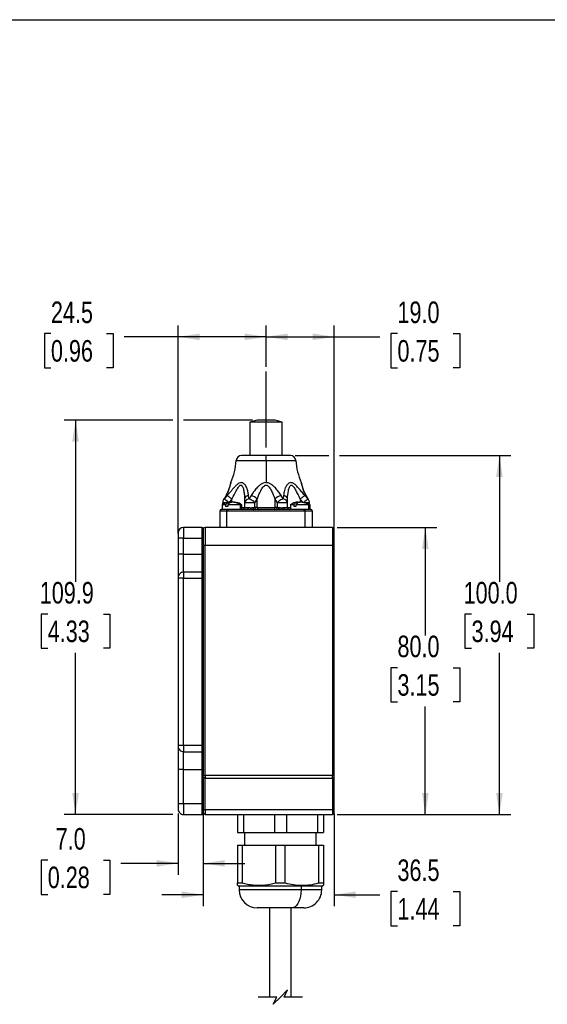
# Model space of a CAD drawing. Header units: millimetres. Extents: x 0 to 559, y 0 to 432.
# Tile 6 of 11: x 272 to 419, y 157 to 432. Entities that reach past the tile are written whole.
import ezdxf

# ---------------------------------------------------------------- set-up
doc = ezdxf.new("R2010")
doc.units = ezdxf.units.MM
doc.layers.add('DIMENSIONS', color=140, linetype='Continuous', lineweight=25)
doc.styles.add('SLDTEXTSTYLE0', font='TXT', dxfattribs={"width": 0.75})
doc.dimstyles.new('SLDDIMSTYLE0', dxfattribs={"dimtxt": 6, "dimasz": 6, "dimexe": 0, "dimexo": 0.0625, "dimgap": 1.5, "dimtad": 0, "dimtih": 1, "dimtoh": 1, "dimdec": 1, "dimrnd": 1e-09, "dimzin": 12, "dimdsep": 46, "dimtxsty": 'SLDTEXTSTYLE0', "dimsah": 1, "dimcen": 0.09, "dimadec": 0, "dimazin": 3, "dimtfac": 1, "dimtdec": 1, "dimtofl": 0, "dimtmove": 0, "dimatfit": 3, "dimfxl": 0, "dimfrac": 2, "dimtolj": 1, "dimtzin": 12, "dimarcsym": 0})
doc.dimstyles.new('SLDDIMSTYLE1', dxfattribs={"dimtxt": 6, "dimasz": 6, "dimexe": 0, "dimexo": 0.0625, "dimgap": 1.5, "dimtad": 0, "dimtih": 1, "dimtoh": 1, "dimdec": 1, "dimrnd": 1e-09, "dimzin": 12, "dimdsep": 46, "dimtxsty": 'SLDTEXTSTYLE0', "dimsah": 1, "dimcen": 0.09, "dimadec": 0, "dimazin": 3, "dimtfac": 1, "dimtdec": 1, "dimtmove": 0, "dimatfit": 0, "dimfxl": 0, "dimfrac": 2, "dimtolj": 1, "dimtzin": 12, "dimarcsym": 0})
doc.dimstyles.new('SLDDIMSTYLE2', dxfattribs={"dimtxt": 6, "dimasz": 6, "dimexe": 0, "dimexo": 0.0625, "dimgap": 1.5, "dimtad": 0, "dimtih": 1, "dimtoh": 1, "dimdec": 1, "dimrnd": 1e-09, "dimzin": 4, "dimdsep": 46, "dimtxsty": 'SLDTEXTSTYLE0', "dimsah": 1, "dimcen": 0.09, "dimadec": 0, "dimazin": 1, "dimtfac": 1, "dimtdec": 1, "dimtofl": 0, "dimtmove": 0, "dimatfit": 3, "dimfxl": 0, "dimfrac": 2, "dimtolj": 1, "dimtzin": 12, "dimarcsym": 0})
doc.dimstyles.new('SLDDIMSTYLE3', dxfattribs={"dimtxt": 6, "dimasz": 6, "dimexe": 0, "dimexo": 0.0625, "dimgap": 1.5, "dimtad": 0, "dimtih": 1, "dimtoh": 1, "dimdec": 1, "dimrnd": 1e-09, "dimzin": 4, "dimdsep": 46, "dimtxsty": 'SLDTEXTSTYLE0', "dimsah": 1, "dimcen": 0.09, "dimadec": 0, "dimazin": 1, "dimtfac": 1, "dimtdec": 1, "dimtmove": 0, "dimatfit": 0, "dimfxl": 0, "dimfrac": 2, "dimtolj": 1, "dimtzin": 12, "dimarcsym": 0})

# ---------------------------------------------------------------- blocks, each defined once
blk = doc.blocks.new('SW_BROKEN_VIEW_1')
at = {"color": 0}
blk.add_line((0, 0), (0, 21.18), dxfattribs=at)
blk = doc.blocks.new('_D_9')
at = {"layer": 'DIMENSIONS'}
for p, q in [((316.02, 288.62), (316.02, 346.61)), ((340.52, 335.05), (340.52, 346.61)), ((280.59, 344.32), (278.76, 344.32)), ((278.76, 344.32), (278.76, 334.79)), ((296.11, 344.32), (297.93, 344.32)), ((297.93, 344.32), (297.93, 334.79)), ((316.02, 343.43), (300.98, 343.43)), ((340.52, 343.43), (316.02, 343.43)), ((278.76, 334.79), (280.59, 334.79)), ((297.93, 334.79), (296.11, 334.79))]:
    blk.add_line(p, q, dxfattribs=at)
for points in [[(316.02, 343.43), (322.02, 342.51), (322.02, 344.36)], [(340.52, 343.43), (334.52, 344.36), (334.52, 342.51)]]:
    blk.add_solid(points, dxfattribs=at)
at = {"layer": 'DIMENSIONS', "char_height": 6, "attachment_point": 1, "style": 'SLDTEXTSTYLE0'}
for s, insert in [('24.5', (280.59, 353.27)), ('0.96', (280.59, 342.53))]:
    blk.add_mtext(s, dxfattribs=dict(at, insert=insert))
blk = doc.blocks.new('_D_10')
at = {"layer": 'DIMENSIONS'}
for p, q in [((340.52, 335.05), (340.52, 346.61)), ((359.52, 286.62), (359.52, 346.61)), ((340.52, 343.43), (359.52, 343.43)), ((359.52, 343.43), (372.24, 343.43)), ((377.12, 344.32), (375.29, 344.32)), ((375.29, 344.32), (375.29, 334.79)), ((392.63, 344.32), (394.46, 344.32)), ((394.46, 344.32), (394.46, 334.79)), ((375.29, 334.79), (377.12, 334.79)), ((394.46, 334.79), (392.63, 334.79))]:
    blk.add_line(p, q, dxfattribs=at)
for points in [[(340.52, 343.43), (346.52, 342.51), (346.52, 344.36)], [(359.52, 343.43), (353.52, 344.36), (353.52, 342.51)]]:
    blk.add_solid(points, dxfattribs=at)
at = {"layer": 'DIMENSIONS', "char_height": 6, "attachment_point": 1, "style": 'SLDTEXTSTYLE0'}
for s, insert in [('19.0', (377.12, 353.27)), ('0.75', (377.12, 342.53))]:
    blk.add_mtext(s, dxfattribs=dict(at, insert=insert))
blk = doc.blocks.new('_D_11')
at = {"layer": 'DIMENSIONS'}
for p, q in [((323.02, 210.51), (323.02, 184.81)), ((359.52, 210.51), (359.52, 184.81)), ((323.02, 187.98), (311.48, 187.98)), ((359.52, 187.98), (372.24, 187.98)), ((377.12, 188.86), (375.29, 188.86)), ((375.29, 188.86), (375.29, 179.34)), ((392.63, 188.86), (394.46, 188.86)), ((394.46, 188.86), (394.46, 179.34)), ((375.29, 179.34), (377.12, 179.34)), ((394.46, 179.34), (392.63, 179.34))]:
    blk.add_line(p, q, dxfattribs=at)
for points in [[(323.02, 187.98), (317.02, 188.9), (317.02, 187.06)], [(359.52, 187.98), (365.52, 187.06), (365.52, 188.9)]]:
    blk.add_solid(points, dxfattribs=at)
at = {"layer": 'DIMENSIONS', "char_height": 6, "attachment_point": 1, "style": 'SLDTEXTSTYLE0'}
for s, insert in [('36.5', (377.12, 197.82)), ('1.44', (377.12, 187.07))]:
    blk.add_mtext(s, dxfattribs=dict(at, insert=insert))
blk = doc.blocks.new('_D_12')
at = {"layer": 'DIMENSIONS'}
for p, q in [((316.02, 210.58), (316.02, 193.55)), ((323.02, 210.51), (323.02, 193.55)), ((279.7, 197.61), (277.87, 197.61)), ((277.87, 197.61), (277.87, 188.09)), ((295.21, 197.61), (297.04, 197.61)), ((297.04, 197.61), (297.04, 188.09)), ((316.02, 196.73), (300.09, 196.73)), ((323.02, 196.73), (334.56, 196.73)), ((277.87, 188.09), (279.7, 188.09)), ((297.04, 188.09), (295.21, 188.09))]:
    blk.add_line(p, q, dxfattribs=at)
for points in [[(316.02, 196.73), (310.02, 197.65), (310.02, 195.8)], [(323.02, 196.73), (329.02, 195.8), (329.02, 197.65)]]:
    blk.add_solid(points, dxfattribs=at)
at = {"layer": 'DIMENSIONS', "char_height": 6, "attachment_point": 1, "style": 'SLDTEXTSTYLE0'}
for s, insert in [('7.0', (281.91, 206.56)), ('0.28', (279.7, 195.82))]:
    blk.add_mtext(s, dxfattribs=dict(at, insert=insert))
blk = doc.blocks.new('_D_13')
at = {"layer": 'DIMENSIONS'}
for p, q in [((314.52, 320.24), (284.28, 320.24)), ((287.45, 320.24), (287.45, 275.16)), ((336.75, 320.24), (317.52, 320.24)), ((279.7, 266.18), (277.87, 266.18)), ((277.87, 266.18), (277.87, 256.65)), ((295.21, 266.18), (297.04, 266.18)), ((297.04, 266.18), (297.04, 256.65)), ((277.87, 256.65), (279.7, 256.65)), ((287.45, 210.35), (287.45, 255.43)), ((297.04, 256.65), (295.21, 256.65)), ((314.52, 210.35), (284.28, 210.35))]:
    blk.add_line(p, q, dxfattribs=at)
for points in [[(287.45, 320.24), (286.53, 314.24), (288.38, 314.24)], [(287.45, 210.35), (288.38, 216.35), (286.53, 216.35)]]:
    blk.add_solid(points, dxfattribs=at)
at = {"layer": 'DIMENSIONS', "char_height": 6, "attachment_point": 1, "style": 'SLDTEXTSTYLE0'}
for s, insert in [('109.9', (277.48, 275.13)), ('4.33', (279.7, 264.39))]:
    blk.add_mtext(s, dxfattribs=dict(at, insert=insert))
blk = doc.blocks.new('_D_14')
at = {"layer": 'DIMENSIONS'}
for p, q in [((360.29, 290.35), (388.05, 290.35)), ((384.88, 290.35), (384.88, 260.21)), ((377.12, 251.23), (375.29, 251.23)), ((375.29, 251.23), (375.29, 241.7)), ((392.63, 251.23), (394.46, 251.23)), ((394.46, 251.23), (394.46, 241.7)), ((375.29, 241.7), (377.12, 241.7)), ((394.46, 241.7), (392.63, 241.7)), ((384.88, 210.35), (384.88, 240.48)), ((360.29, 210.35), (388.05, 210.35))]:
    blk.add_line(p, q, dxfattribs=at)
for points in [[(384.88, 290.35), (383.95, 284.35), (385.8, 284.35)], [(384.88, 210.35), (385.8, 216.35), (383.95, 216.35)]]:
    blk.add_solid(points, dxfattribs=at)
at = {"layer": 'DIMENSIONS', "char_height": 6, "attachment_point": 1, "style": 'SLDTEXTSTYLE0'}
for s, insert in [('80.0', (377.12, 260.18)), ('3.15', (377.12, 249.44))]:
    blk.add_mtext(s, dxfattribs=dict(at, insert=insert))
blk = doc.blocks.new('_D_15')
at = {"layer": 'DIMENSIONS'}
for p, q in [((348.59, 310.35), (358.02, 310.35)), ((361.02, 310.35), (408.69, 310.35)), ((405.52, 310.35), (405.52, 275.16)), ((397.76, 266.18), (395.93, 266.18)), ((395.93, 266.18), (395.93, 256.65)), ((413.28, 266.18), (415.1, 266.18)), ((415.1, 266.18), (415.1, 256.65)), ((395.93, 256.65), (397.76, 256.65)), ((405.52, 210.35), (405.52, 255.43)), ((415.1, 256.65), (413.28, 256.65)), ((360.29, 210.35), (408.69, 210.35))]:
    blk.add_line(p, q, dxfattribs=at)
for points in [[(405.52, 310.35), (404.59, 304.35), (406.44, 304.35)], [(405.52, 210.35), (406.44, 216.35), (404.59, 216.35)]]:
    blk.add_solid(points, dxfattribs=at)
at = {"layer": 'DIMENSIONS', "char_height": 6, "attachment_point": 1, "style": 'SLDTEXTSTYLE0'}
for s, insert in [('100.0', (395.54, 275.13)), ('3.94', (397.76, 264.39))]:
    blk.add_mtext(s, dxfattribs=dict(at, insert=insert))

msp = doc.modelspace()

# ---------------------------------------------------------------- linework, layer by layer
at = {"color": 7, "linetype": 'Continuous'}
msp.add_line((0, 431.8), (558.8, 431.8), dxfattribs=at)
for p, q in [((338.02, 320.24), (336.02, 319.64)), ((336.02, 319.64), (336.02, 310.35)), ((342.6, 319.64), (336.02, 319.64)), ((341.68, 320.24), (338.02, 320.24)), ((343.02, 320.24), (341.68, 320.24)), ((345.02, 319.64), (342.6, 319.64)), ((345.02, 319.64), (343.02, 320.24)), ((345.02, 310.35), (345.02, 319.64)), ((340.52, 310.35), (333.71, 310.35)), ((340.52, 308.95), (340.52, 310.35)), ((347.32, 310.35), (340.52, 310.35)), ((332.22, 308.95), (340.52, 308.95)), ((340.52, 308.95), (340.52, 302.81)), ((340.52, 308.95), (348.82, 308.95)), ((329.27, 299.07), (328.7, 298.09)), ((329.76, 299.23), (328.92, 298.26)), ((328.92, 298.26), (329.46, 299.23)), ((335.71, 298.26), (335.65, 299.23)), ((336.35, 299.23), (335.71, 298.26)), ((345.32, 298.26), (344.68, 299.23)), ((345.39, 299.23), (345.32, 298.26)), ((352.11, 298.26), (351.28, 299.23)), ((351.57, 299.23), (352.11, 298.26)), ((352.34, 298.09), (351.76, 299.07)), ((328.28, 296.6), (328.28, 295.35)), ((329.22, 296.6), (328.28, 296.6)), ((328.44, 296.72), (328.44, 297.18)), ((329.29, 297.18), (328.44, 297.18)), ((329.22, 296.6), (329.22, 296.15)), ((333.31, 296.6), (329.84, 296.6)), ((329.84, 296.6), (329.84, 296.15)), ((330.26, 297.33), (331.02, 298.24)), ((330.5, 297.24), (330.5, 297.39)), ((330.93, 297.39), (330.87, 297.39)), ((330.91, 297.39), (330.93, 297.39)), ((331.02, 297.39), (331.02, 298.24)), ((331.16, 297.39), (331.1, 297.39)), ((331.53, 297.39), (331.53, 297.37)), ((332.56, 297.14), (332.34, 297.13)), ((332.75, 297.13), (332.56, 297.14)), ((333.31, 296.6), (333.31, 295.35)), ((333.76, 296.6), (333.31, 296.6)), ((333.76, 295.35), (333.76, 296.6)), ((334.52, 298.24), (334.52, 297.18)), ((337.42, 297.18), (334.52, 297.18)), ((334.52, 297.18), (334.52, 295.85)), ((337.42, 297.18), (338.04, 298.24)), ((337.42, 295.85), (337.42, 297.18)), ((338.04, 295.85), (338.04, 298.24)), ((342.99, 298.24), (343.61, 297.18)), ((342.99, 298.24), (342.99, 295.85)), ((346.52, 297.18), (343.61, 297.18)), ((343.61, 297.18), (343.61, 295.85)), ((346.52, 297.18), (346.52, 298.24)), ((346.52, 295.85), (346.52, 297.18)), ((347.28, 296.6), (347.28, 295.35)), ((348.22, 296.6), (347.28, 296.6)), ((348.22, 296.6), (348.22, 296.15)), ((348.84, 296.6), (348.84, 296.15)), ((352.31, 296.6), (348.84, 296.6)), ((349.5, 297.21), (349.5, 297.39)), ((349.5, 297.37), (349.91, 297.39)), ((350.02, 298.24), (350.02, 297.38)), ((350.02, 298.24), (350.75, 297.36)), ((351.56, 297.14), (351.34, 297.13)), ((351.75, 297.13), (351.56, 297.14)), ((352.6, 297.18), (351.75, 297.18)), ((352.31, 296.6), (352.31, 295.35)), ((352.76, 296.6), (352.31, 296.6)), ((352.6, 296.72), (352.6, 297.18)), ((352.76, 295.35), (352.76, 296.6)), ((327.62, 294.85), (327.62, 290.35)), ((329.62, 294.85), (327.62, 294.85)), ((329.62, 295.35), (328.12, 295.35)), ((328.12, 295.35), (328.2, 295.35)), ((329.62, 295.35), (328.28, 295.35)), ((329.84, 296.15), (329.22, 296.15)), ((329.62, 294.85), (329.62, 295.35)), ((335.34, 295.35), (329.62, 295.35)), ((329.62, 290.35), (329.62, 294.85)), ((351.42, 294.85), (329.62, 294.85)), ((329.88, 295.35), (330.08, 295.35)), ((333.76, 295.85), (334.52, 295.85)), ((334.52, 295.85), (335.54, 295.85)), ((336.89, 295.85), (337.42, 295.85)), ((343.94, 295.35), (337.09, 295.35)), ((338.04, 295.85), (337.42, 295.85)), ((338.04, 295.85), (342.99, 295.85)), ((343.61, 295.85), (342.99, 295.85)), ((343.61, 295.85), (344.14, 295.85)), ((345.49, 295.85), (346.52, 295.85)), ((351.42, 295.35), (345.69, 295.35)), ((346.52, 295.85), (347.28, 295.85)), ((348.84, 296.15), (348.22, 296.15)), ((350.95, 295.35), (351.2, 295.35)), ((352.92, 295.35), (351.42, 295.35)), ((351.42, 294.85), (351.42, 295.35)), ((351.42, 290.35), (351.42, 294.85)), ((353.42, 294.85), (351.42, 294.85)), ((352.31, 295.35), (351.43, 295.35)), ((353.42, 290.35), (353.42, 294.85)), ((316.02, 288.85), (316.02, 287.35)), ((317.52, 290.35), (317.52, 287.35)), ((322.62, 290.35), (317.52, 290.35)), ((322.62, 290.35), (322.62, 287.35)), ((323.02, 289.85), (323.02, 285.35)), ((323.52, 290.35), (323.52, 285.35)), ((359.02, 290.35), (323.52, 290.35)), ((359.02, 290.35), (359.02, 285.35)), ((359.52, 285.35), (359.52, 289.85)), ((317.52, 287.35), (316.02, 287.35)), ((316.02, 287.35), (316.02, 282.85)), ((317.52, 282.85), (317.52, 287.35)), ((317.52, 287.35), (322.62, 287.35)), ((322.62, 287.35), (322.62, 282.85)), ((323.02, 287.35), (322.62, 287.35)), ((323.02, 285.35), (323.02, 276.15)), ((323.02, 285.35), (323.52, 285.35)), ((323.52, 221.25), (323.52, 285.35)), ((323.52, 285.35), (359.02, 285.35)), ((359.02, 285.35), (359.02, 221.25)), ((359.02, 285.35), (359.52, 285.35)), ((359.52, 221.25), (359.52, 285.35)), ((317.52, 282.85), (316.02, 282.85)), ((316.02, 282.85), (316.02, 276.35)), ((317.52, 277.85), (317.52, 282.85)), ((317.52, 282.85), (322.62, 282.85)), ((322.62, 282.85), (322.62, 277.85)), ((323.02, 282.85), (322.62, 282.85)), ((317.52, 277.85), (317.52, 276.15)), ((322.62, 277.85), (317.52, 277.85)), ((322.62, 277.85), (322.62, 276.15)), ((323.02, 277.45), (323.02, 276.15)), ((316.02, 276.35), (316.02, 276.15)), ((316.02, 276.15), (316.02, 229.55)), ((317.52, 276.15), (316.02, 276.15)), ((317.52, 229.55), (317.52, 276.15)), ((317.52, 276.15), (322.62, 276.15)), ((322.62, 276.15), (322.62, 229.55)), ((323.02, 276.15), (322.62, 276.15)), ((323.02, 276.15), (323.02, 229.55)), ((316.02, 229.55), (316.02, 229.35)), ((317.52, 229.55), (316.02, 229.55)), ((316.02, 229.35), (316.02, 222.85)), ((317.52, 229.55), (317.52, 227.85)), ((322.62, 229.55), (317.52, 229.55)), ((317.52, 227.85), (322.62, 227.85)), ((317.52, 222.85), (317.52, 227.85)), ((322.62, 229.55), (322.62, 227.85)), ((323.02, 229.55), (322.62, 229.55)), ((322.62, 227.85), (322.62, 222.85)), ((323.02, 229.55), (323.02, 221.25)), ((323.02, 229.55), (323.02, 228.25)), ((317.52, 222.85), (316.02, 222.85)), ((316.02, 222.85), (316.02, 213.35)), ((317.52, 222.85), (322.62, 222.85)), ((317.52, 213.35), (317.52, 222.85)), ((323.02, 222.85), (322.62, 222.85)), ((322.62, 222.85), (322.62, 213.35)), ((323.02, 220.69), (323.02, 221.25)), ((323.02, 221.25), (323.52, 221.25)), ((323.02, 220.69), (323.02, 211.78)), ((323.52, 221.25), (323.52, 220.5)), ((359.02, 221.25), (323.52, 221.25)), ((323.52, 220.5), (359.02, 220.5)), ((323.52, 211.6), (323.52, 220.5)), ((359.02, 220.5), (359.02, 221.25)), ((359.02, 221.25), (359.52, 221.25)), ((359.02, 220.5), (359.02, 211.6)), ((359.52, 220.69), (359.52, 221.25)), ((359.52, 211.78), (359.52, 220.69)), ((317.52, 213.35), (316.02, 213.35)), ((316.02, 213.35), (316.02, 211.85)), ((316.02, 212.72), (316.02, 211.85)), ((317.52, 213.35), (317.52, 210.35)), ((322.62, 213.35), (317.52, 213.35)), ((322.62, 213.35), (322.62, 210.35)), ((323.02, 213.35), (322.62, 213.35)), ((323.02, 211.78), (323.02, 210.85)), ((359.02, 211.6), (323.52, 211.6)), ((323.52, 211.6), (323.52, 210.35)), ((359.02, 211.6), (359.02, 210.35)), ((359.52, 210.85), (359.52, 211.78)), ((317.52, 210.35), (322.62, 210.35)), ((323.52, 210.35), (359.02, 210.35)), ((332.52, 210.35), (332.52, 205.35)), ((334.19, 210.35), (334.19, 205.35)), ((342.85, 210.35), (342.85, 205.35)), ((346.19, 210.35), (346.19, 205.35)), ((354.85, 210.35), (354.85, 205.35)), ((356.52, 210.35), (356.52, 205.35)), ((332.52, 205.35), (334.19, 205.35)), ((334.19, 205.35), (342.85, 205.35)), ((334.52, 205.35), (334.52, 201.83)), ((342.85, 205.35), (346.19, 205.35)), ((346.19, 205.35), (354.85, 205.35)), ((354.52, 201.83), (354.52, 205.35)), ((354.85, 205.35), (356.52, 205.35)), ((332.52, 201.83), (332.52, 191.28)), ((332.52, 201.83), (333.86, 201.83)), ((333.86, 201.83), (333.86, 191.28)), ((333.86, 201.83), (343.17, 201.83)), ((343.17, 201.83), (343.17, 191.28)), ((343.17, 201.83), (345.86, 201.83)), ((345.86, 191.28), (345.86, 201.83)), ((345.86, 201.83), (355.17, 201.83)), ((355.17, 201.83), (355.17, 191.28)), ((355.17, 201.83), (356.52, 201.83)), ((356.52, 201.83), (356.52, 191.28)), ((332.52, 190.62), (332.52, 191.28)), ((332.52, 191.28), (333.86, 191.28)), ((332.52, 190.62), (333.02, 190.33)), ((333.02, 190.33), (333.02, 189.33)), ((350.27, 190.33), (333.02, 190.33)), ((350.27, 189.33), (333.02, 189.33)), ((343.17, 191.28), (345.86, 191.28)), ((350.27, 190.33), (350.52, 190.62)), ((350.27, 190.33), (350.27, 189.33)), ((356.02, 190.33), (350.27, 190.33)), ((356.02, 189.33), (350.27, 189.33)), ((355.17, 191.28), (356.52, 191.28)), ((356.02, 190.33), (356.52, 190.62)), ((356.02, 189.33), (356.02, 190.33)), ((356.52, 191.28), (356.52, 190.62)), ((347.77, 184.33), (338.02, 184.33)), ((341.52, 184.33), (341.52, 159.46)), ((347.52, 159.46), (347.52, 184.33)), ((351.02, 184.33), (347.77, 184.33))]:
    msp.add_line(p, q)
at = {"flags": 128}
for points in [[(329.76, 299.23), (329.84, 299.16), (329.95, 299.08), (330.09, 298.97), (330.25, 298.85), (330.42, 298.71), (330.61, 298.56), (330.81, 298.4), (331.02, 298.24)], [(350.02, 298.24), (350.22, 298.4), (350.42, 298.56), (350.61, 298.71), (350.79, 298.85), (350.95, 298.97), (351.08, 299.08), (351.19, 299.16), (351.28, 299.23)], [(330.04, 297.27), (329.75, 297.53), (329.38, 297.85), (329.09, 298.11), (328.92, 298.26)], [(352.11, 298.26), (351.94, 298.11), (351.65, 297.85), (351.29, 297.53), (351.04, 297.31)], [(328.28, 295.38), (328.21, 295.35), (328.12, 295.35)], [(335.34, 295.35), (335.38, 295.35), (335.42, 295.38), (335.45, 295.43), (335.48, 295.49), (335.51, 295.57), (335.53, 295.65), (335.54, 295.75), (335.54, 295.85)], [(336.89, 295.85), (336.9, 295.75), (336.91, 295.65), (336.93, 295.57), (336.95, 295.49), (336.98, 295.43), (337.01, 295.38), (337.05, 295.35), (337.09, 295.35)], [(343.94, 295.35), (343.98, 295.35), (344.02, 295.38), (344.05, 295.43), (344.08, 295.49), (344.11, 295.57), (344.13, 295.65), (344.14, 295.75), (344.14, 295.85)], [(345.69, 295.35), (345.65, 295.35), (345.61, 295.38), (345.58, 295.43), (345.55, 295.49), (345.53, 295.57), (345.51, 295.65), (345.5, 295.75), (345.49, 295.85)], [(352.92, 295.35), (352.83, 295.35), (352.76, 295.38)], [(323.52, 220.5), (323.42, 220.51), (323.33, 220.52), (323.24, 220.54), (323.16, 220.56), (323.1, 220.59), (323.05, 220.62), (323.03, 220.65), (323.02, 220.69)], [(359.02, 220.5), (359.11, 220.51), (359.21, 220.52), (359.29, 220.54), (359.37, 220.56), (359.43, 220.59), (359.48, 220.62), (359.51, 220.65), (359.52, 220.69)], [(323.02, 211.78), (323.03, 211.75), (323.05, 211.71), (323.1, 211.68), (323.16, 211.65), (323.24, 211.63), (323.33, 211.61), (323.42, 211.6), (323.52, 211.6)], [(359.02, 211.6), (359.11, 211.6), (359.21, 211.61), (359.29, 211.63), (359.37, 211.65), (359.43, 211.68), (359.48, 211.71), (359.51, 211.75), (359.52, 211.78)], [(350.27, 189.33), (350.23, 188.46), (350.12, 187.62), (349.93, 186.83), (349.68, 186.12), (349.37, 185.5), (349.02, 185), (348.62, 184.63), (348.2, 184.41), (347.77, 184.33)]]:
    msp.add_lwpolyline(points, dxfattribs=at)
for centre, radius, start, end in [((333.71, 308.85), 1.5, 89.9998, 175.8296), ((347.32, 308.85), 1.5, 4.1703, 90.0002), ((313.14, 310.35), 19.12, 336.7918, 355.8293), ((367.89, 310.35), 19.13, 184.1707, 203.2052), ((329.6, 298.88), 0.376, 110.7837, 149.2127), ((335.73, 298), 1.23, 93.6764, 168.6748), ((335.48, 295.79), 3.55, 43.68, 75.6957), ((345.56, 295.79), 3.55, 104.3043, 136.32), ((345.31, 298), 1.23, 11.3252, 86.3237), ((351.44, 298.88), 0.376, 30.7804, 69.2213), ((330.45, 294.02), 3.37, 89.9998, 130.2376), ((330.14, 297.18), 1.7, 148.0876, 179.9999), ((331.58, 294.02), 3.37, 49.7627, 77.9259), ((331.32, 294.65), 2.78, 44.4009, 63.631), ((335.8, 296.96), 1.3, 93.7154, 170.1617), ((345.24, 296.96), 1.3, 9.8383, 86.2846), ((349.45, 294.02), 3.37, 89.9998, 130.2377), ((350.58, 294.02), 3.37, 49.7626, 77.926), ((350.32, 294.65), 2.78, 44.4009, 63.631), ((350.9, 297.18), 1.7, 0.0001, 31.8969), ((328.12, 294.85), 0.5, 90.0004, 179.9997), ((334.02, 295.85), 0.5, 270.0004, 359.9997), ((337.86, 295.78), 0.446, 171.9514, 258.5773), ((338.48, 295.78), 0.446, 171.9514, 258.5773), ((342.55, 295.78), 0.446, 281.4228, 8.0486), ((343.17, 295.78), 0.446, 281.4227, 8.0487), ((347.02, 295.85), 0.5, 180.0003, 269.9996), ((352.92, 294.85), 0.5, 0.0003, 89.9996), ((317.52, 288.85), 1.5, 90.0003, 179.9998), ((322.62, 289.95), 0.4, 359.9999, 89.9992), ((323.52, 289.85), 0.5, 90.0004, 179.9997), ((359.02, 289.85), 0.5, 0.0003, 89.9995), ((317.52, 276.35), 1.5, 89.9998, 180.0002), ((322.62, 277.45), 0.4, 0, 90.0001), ((317.52, 229.35), 1.5, 179.9999, 270.0001), ((322.62, 228.25), 0.4, 270.0001, 359.9999), ((317.52, 211.85), 1.5, 179.9999, 270.0001), ((322.62, 210.75), 0.4, 269.9999, 360), ((323.52, 210.85), 0.5, 180, 270), ((359.02, 210.85), 0.5, 270.0002, 360), ((338.02, 189.33), 5, 180, 270), ((351.02, 189.33), 5, 269.9999, 0)]:
    msp.add_arc(centre, radius, start, end)
for points, knots in [([(330.61, 302.47), (330.61, 302.45), (330.58, 302.34), (330.47, 301.96), (330.24, 301.24), (329.85, 300.2), (329.48, 299.47), (329.27, 299.07)], [0, 0, 0, 0, 0.019001, 0.092131, 0.327053, 0.635251, 1, 1, 1, 1]), ([(329.46, 299.23), (329.63, 299.58), (329.97, 300.25), (330.28, 301.13), (330.47, 301.8), (330.58, 302.2), (330.64, 302.46), (330.69, 302.65), (330.7, 302.7), (330.72, 302.82), (330.72, 302.81), (330.72, 302.81)], [0, 0, 0, 0, 0.304291, 0.594284, 0.730796, 0.855197, 0.912779, 0.95606, 0.988858, 0.999866, 1, 1, 1, 1]), ([(335.65, 299.23), (335.6, 299.58), (335.52, 300.3), (335.23, 301.17), (334.91, 301.83), (334.64, 302.22), (334.38, 302.49), (334.15, 302.66), (333.88, 302.78), (333.47, 302.84), (333.06, 302.71), (332.69, 302.48), (332.41, 302.27), (332.11, 301.99), (331.79, 301.67), (331.39, 301.22), (330.9, 300.64), (330.33, 299.94), (329.95, 299.47), (329.76, 299.23)], [0, 0, 0, 0, 0.1084597, 0.2200124, 0.2806869, 0.3340876, 0.3646047, 0.3923033, 0.4230447, 0.452643, 0.517428, 0.5495823, 0.5857059, 0.6274507, 0.6733378, 0.7236833, 0.8138073, 0.9070219, 1, 1, 1, 1]), ([(330.72, 302.81), (330.7, 302.76), (330.66, 302.65), (330.63, 302.54), (330.62, 302.48)], [0, 0, 0, 0, 0.498722, 1, 1, 1, 1]), ([(331.02, 298.24), (331.04, 298.29), (331.44, 299.04), (332, 300.16), (332.66, 301.38), (333.05, 301.9), (333.3, 302.1), (333.49, 302.16), (333.67, 302.1), (333.87, 301.9), (334.13, 301.37), (334.34, 300.5), (334.47, 299.51), (334.51, 298.79), (334.52, 298.41), (334.52, 298.29), (334.52, 298.24)], [0, 0, 0, 0, 0.016532, 0.287762, 0.423463, 0.482797, 0.508361, 0.528208, 0.54684, 0.569418, 0.621743, 0.743099, 0.871346, 0.959036, 0.985343, 1, 1, 1, 1]), ([(340.52, 302.81), (340.23, 302.78), (339.82, 302.73), (339.33, 302.49), (338.9, 302.22), (338.42, 301.83), (337.76, 301.17), (337.06, 300.31), (336.58, 299.58), (336.35, 299.23)], [0, 0, 0, 0, 0.14883, 0.215857, 0.287502, 0.416614, 0.540948, 0.776944, 1, 1, 1, 1]), ([(338.04, 298.24), (338.06, 298.29), (338.35, 299.06), (338.82, 300.2), (339.49, 301.4), (339.95, 301.92), (340.27, 302.1), (340.52, 302.16), (340.77, 302.1), (341.08, 301.92), (341.54, 301.4), (342.04, 300.51), (342.49, 299.51), (342.78, 298.79), (342.93, 298.41), (342.98, 298.29), (342.99, 298.24)], [0, 0, 0, 0, 0.014574, 0.259246, 0.387002, 0.446627, 0.475115, 0.50007, 0.524993, 0.553468, 0.613042, 0.740657, 0.871109, 0.959174, 0.985415, 1, 1, 1, 1]), ([(344.68, 299.23), (344.45, 299.58), (343.97, 300.31), (343.27, 301.17), (342.62, 301.83), (342.14, 302.22), (341.7, 302.49), (341.33, 302.66), (340.94, 302.78), (340.66, 302.8), (340.52, 302.81)], [0, 0, 0, 0, 0.222971, 0.459044, 0.583167, 0.712194, 0.783763, 0.850709, 0.926838, 1, 1, 1, 1]), ([(351.28, 299.23), (350.99, 299.58), (350.43, 300.28), (349.7, 301.16), (349.1, 301.83), (348.68, 302.22), (348.34, 302.48), (348.06, 302.66), (347.76, 302.78), (347.35, 302.84), (346.96, 302.72), (346.65, 302.49), (346.44, 302.27), (346.24, 302), (346.05, 301.67), (345.83, 301.23), (345.63, 300.64), (345.46, 299.94), (345.41, 299.47), (345.39, 299.23)], [0, 0, 0, 0, 0.138031, 0.276309, 0.35004, 0.4141, 0.450184, 0.482303, 0.516619, 0.547474, 0.607326, 0.635056, 0.665605, 0.700499, 0.738511, 0.779865, 0.852946, 0.927217, 1, 1, 1, 1]), ([(346.52, 298.24), (346.52, 298.29), (346.52, 299.05), (346.62, 300.17), (346.91, 301.37), (347.16, 301.9), (347.36, 302.1), (347.55, 302.16), (347.74, 302.1), (347.98, 301.9), (348.38, 301.38), (348.86, 300.5), (349.36, 299.5), (349.73, 298.79), (349.93, 298.41), (349.99, 298.29), (350.02, 298.24)], [0, 0, 0, 0, 0.01465, 0.256715, 0.378229, 0.430597, 0.453177, 0.471836, 0.491682, 0.517258, 0.576569, 0.712157, 0.855256, 0.953792, 0.983451, 1, 1, 1, 1]), ([(350.42, 302.48), (350.4, 302.54), (350.38, 302.65), (350.34, 302.76), (350.31, 302.81)], [0, 0, 0, 0, 0.501278, 1, 1, 1, 1]), ([(350.31, 302.81), (350.33, 302.75), (350.35, 302.65), (350.39, 302.47), (350.46, 302.19), (350.56, 301.8), (350.76, 301.13), (351.07, 300.25), (351.4, 299.58), (351.57, 299.23)], [0, 0, 0, 0, 0.043545, 0.086819, 0.144435, 0.268906, 0.405657, 0.69558, 1, 1, 1, 1]), ([(351.76, 299.07), (351.56, 299.47), (351.18, 300.2), (350.79, 301.24), (350.56, 301.96), (350.46, 302.34), (350.43, 302.45), (350.42, 302.47)], [0, 0, 0, 0, 0.36488, 0.673068, 0.90819, 0.981361, 1, 1, 1, 1]), ([(328.92, 298.26), (328.83, 298.22), (328.73, 298.18), (328.7, 298.09), (328.7, 298.08)], [0, 0, 0, 0, 0.899218, 1, 1, 1, 1]), ([(329.22, 296.6), (329.38, 296.81), (329.67, 297.19), (330.19, 297.39), (330.46, 297.39), (330.5, 297.39)], [0, 0, 0, 0, 0.498093, 0.910453, 1, 1, 1, 1]), ([(329.69, 297.13), (329.75, 297.16), (329.88, 297.22), (330.08, 297.29), (330.28, 297.34), (330.49, 297.37), (330.7, 297.39), (330.84, 297.39), (330.91, 297.39)], [0, 0, 0, 0, 0.16532, 0.330038, 0.496124, 0.662185, 0.830873, 1, 1, 1, 1]), ([(331.1, 297.39), (331.06, 297.39), (331, 297.39), (330.91, 297.38), (330.81, 297.36), (330.69, 297.33), (330.55, 297.27), (330.41, 297.19), (330.28, 297.1), (330.16, 296.99), (330.05, 296.87), (329.94, 296.74), (329.87, 296.64), (329.84, 296.6)], [0, 0, 0, 0, 0.0779441, 0.1241794, 0.1707424, 0.2648782, 0.3623123, 0.4653768, 0.57392, 0.672252, 0.7755058, 0.8850323, 1, 1, 1, 1]), ([(332.34, 297.13), (332.28, 297.16), (332.15, 297.22), (331.96, 297.29), (331.75, 297.34), (331.55, 297.37), (331.35, 297.39), (331.22, 297.39), (331.16, 297.39)], [0, 0, 0, 0, 0.170133, 0.339646, 0.510568, 0.681463, 0.855063, 1, 1, 1, 1]), ([(331.53, 297.39), (331.68, 297.39), (332.1, 297.38), (332.49, 297.23), (332.75, 297.13)], [0, 0, 0, 0, 0.34901, 1, 1, 1, 1]), ([(337.42, 297.18), (337.31, 297.3), (337.08, 297.55), (336.73, 297.81), (336.46, 297.96), (336.3, 298.05), (336.07, 298.15), (335.87, 298.21), (335.71, 298.26)], [0, 0, 0, 0, 0.232706, 0.498843, 0.634505, 0.682068, 0.765777, 1, 1, 1, 1]), ([(345.32, 298.26), (345.17, 298.21), (344.84, 298.11), (344.38, 297.86), (343.95, 297.55), (343.72, 297.3), (343.61, 297.18)], [0, 0, 0, 0, 0.234275, 0.501046, 0.767241, 1, 1, 1, 1]), ([(348.22, 296.6), (348.38, 296.81), (348.67, 297.19), (349.19, 297.39), (349.46, 297.39), (349.5, 297.39)], [0, 0, 0, 0, 0.498093, 0.910453, 1, 1, 1, 1]), ([(350.12, 297.39), (350.03, 297.39), (349.72, 297.38), (349.23, 297.12), (348.97, 296.77), (348.84, 296.6)], [0, 0, 0, 0, 0.182804, 0.579015, 1, 1, 1, 1]), ([(351.34, 297.13), (351.08, 297.23), (350.69, 297.39), (350.27, 297.39), (350.12, 297.39)], [0, 0, 0, 0, 0.661366, 1, 1, 1, 1]), ([(350.53, 297.39), (350.68, 297.39), (351.1, 297.38), (351.49, 297.23), (351.75, 297.13)], [0, 0, 0, 0, 0.34901, 1, 1, 1, 1]), ([(352.33, 298.08), (352.33, 298.09), (352.31, 298.18), (352.21, 298.22), (352.11, 298.26)], [0, 0, 0, 0, 0.101797, 1, 1, 1, 1]), ([(328.28, 295.47), (328.25, 295.44), (328.18, 295.38), (328.08, 295.35), (328.03, 295.34)], [0, 0, 0, 0, 0.421085, 1, 1, 1, 1]), ([(337.09, 295.35), (336.8, 295.34), (336.22, 295.33), (335.63, 295.34), (335.34, 295.35)], [0, 0, 0, 0, 0.500072, 1, 1, 1, 1]), ([(335.54, 295.85), (335.65, 295.84), (335.88, 295.84), (336.22, 295.82), (336.56, 295.84), (336.78, 295.84), (336.89, 295.85)], [0, 0, 0, 0, 0.2442307, 0.4998084, 0.7539421, 1, 1, 1, 1]), ([(345.69, 295.35), (345.4, 295.34), (344.82, 295.33), (344.23, 295.34), (343.94, 295.35)], [0, 0, 0, 0, 0.500072, 1, 1, 1, 1]), ([(344.14, 295.85), (344.25, 295.84), (344.48, 295.84), (344.82, 295.82), (345.16, 295.84), (345.38, 295.84), (345.49, 295.85)], [0, 0, 0, 0, 0.244231, 0.499808, 0.753942, 1, 1, 1, 1]), ([(353.01, 295.34), (352.95, 295.35), (352.86, 295.38), (352.79, 295.44), (352.76, 295.47)], [0, 0, 0, 0, 0.578915, 1, 1, 1, 1]), ([(333.86, 191.28), (334.36, 191.16), (335.35, 190.91), (336.89, 190.68), (338.44, 190.59), (340.02, 190.67), (341.61, 190.89), (342.65, 191.15), (343.17, 191.28)], [0, 0, 0, 0, 0.163277, 0.325896, 0.492122, 0.658326, 0.82832, 1, 1, 1, 1]), ([(345.86, 191.28), (346.62, 191.09), (348.15, 190.72), (349.73, 190.65), (350.52, 190.62)], [0, 0, 0, 0, 0.497983, 1, 1, 1, 1]), ([(350.52, 190.62), (351.3, 190.65), (352.87, 190.71), (354.4, 191.09), (355.17, 191.28)], [0, 0, 0, 0, 0.495217, 1, 1, 1, 1])]:
    msp.add_open_spline(points, degree=3, knots=knots)
at = {"layer": 'DIMENSIONS', "color": 140}
for p, q in [((343.52, 159.46), (338.34, 159.46)), ((344.52, 159.46), (342.52, 157.46)), ((342.52, 157.46), (343.52, 159.46)), ((346.52, 161.46), (344.52, 159.46)), ((345.52, 159.46), (346.52, 161.46)), ((350.69, 159.46), (345.52, 159.46))]:
    msp.add_line(p, q, dxfattribs=at)

# ---------------------------------------------------------------- block references
at = {"color": 7, "linetype": 'Continuous'}
msp.add_blockref('SW_BROKEN_VIEW_1', (340.52, 312.6), dxfattribs=at)

# ---------------------------------------------------------------- dimensions: what is measured, and where the dimension line sits
at = {"layer": 'DIMENSIONS'}
for base, p1, p2, dimstyle, picture, middle in [((316.02, 343.43), (340.52, 333.78), (316.02, 287.35), 'SLDDIMSTYLE0', '_D_9', (288.35, 343.43)), ((359.52, 343.43), (340.52, 333.78), (359.52, 285.35), 'SLDDIMSTYLE2', '_D_10', (384.88, 343.43)), ((316.02, 196.73), (323.02, 211.78), (316.02, 211.85), 'SLDDIMSTYLE3', '_D_12', (287.45, 196.73))]:
    dim = msp.add_linear_dim(base=base, p1=p1, p2=p2, dimstyle=dimstyle, dxfattribs=at)
    dim.commit()
    dim.dimension.update_dxf_attribs({"geometry": picture, "text_midpoint": middle, "dimtype": 160})
for base, p1, p2, angle, dimstyle, picture, middle in [((287.45, 320.24), (317.52, 210.35), (338.02, 320.24), 90, 'SLDDIMSTYLE0', '_D_13', (287.45, 265.29)), ((405.52, 310.35), (359.02, 210.35), (347.32, 310.35), 90, 'SLDDIMSTYLE2', '_D_15', (405.52, 265.29)), ((384.88, 290.35), (359.02, 210.35), (359.02, 290.35), 90, 'SLDDIMSTYLE2', '_D_14', (384.88, 250.35)), ((359.52, 187.98), (323.02, 211.78), (359.52, 211.78), 0, 'SLDDIMSTYLE1', '_D_11', (384.88, 187.98))]:
    dim = msp.add_linear_dim(base=base, p1=p1, p2=p2, angle=angle, dimstyle=dimstyle, dxfattribs=at)
    dim.commit()
    dim.dimension.update_dxf_attribs({"geometry": picture, "text_midpoint": middle, "dimtype": 160})

doc.saveas('drawing.dxf')
